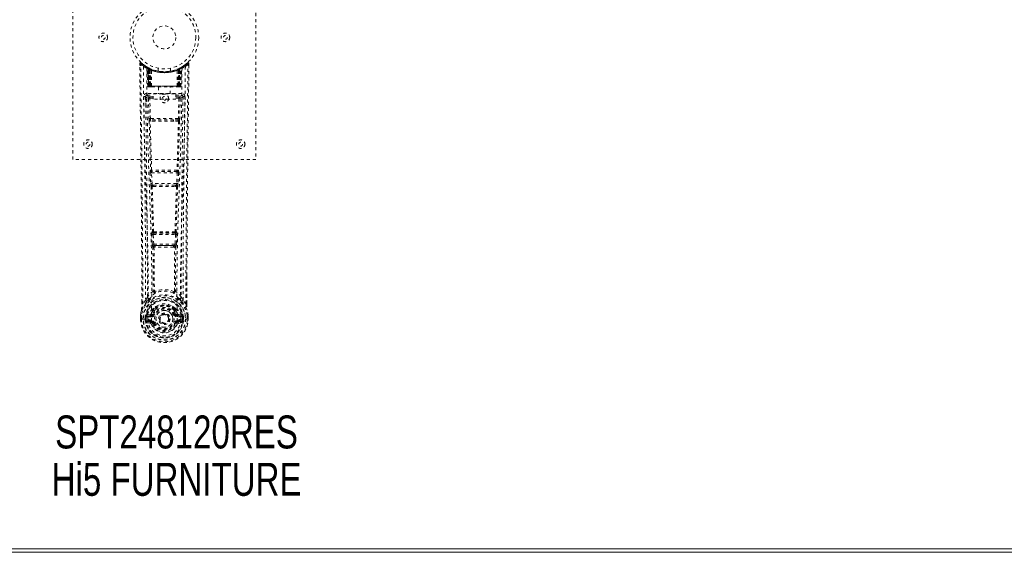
# Model space of a CAD drawing. Header units: inches. Extents: x 5 to 125, y 36 to 84.
# Tile 3 of 6: x 60 to 92, y 36 to 53. Entities that reach past the tile are written whole.
import ezdxf

# ---------------------------------------------------------------- set-up
doc = ezdxf.new("R2010")
doc.units = ezdxf.units.IN
doc.header["$MEASUREMENT"] = 0
doc.linetypes.add('SLD-Dashed', pattern=[0.075, 0.05, -0.025])
doc.linetypes.add('SLD-Solid', pattern=[0])
doc.layers.add('HI5-SYMBOLTEXT', color=5, linetype='SLD-Solid')
doc.styles.add('SLDTEXTSTYLE0', font='TXT', dxfattribs={"width": 0.75})

# ---------------------------------------------------------------- blocks, each defined once
blk = doc.blocks.new('SW_NOTE_0')
at = {"layer": 'HI5-SYMBOLTEXT', "color": 0, "char_height": 1.08, "attachment_point": 1, "style": 'SLDTEXTSTYLE0'}
for s, insert in [('SPT248120RES', (0, 1.392)), ('Hi5 FURNITURE', (-0.115, -0.16))]:
    blk.add_mtext(s, dxfattribs=dict(at, insert=insert))

msp = doc.modelspace()

# ---------------------------------------------------------------- linework, layer by layer
at = {"color": 7, "linetype": 'SLD-Dashed', "lineweight": 0}
for p, q in [((61.914, 48.82), (61.914, 56.82)), ((67.914, 56.82), (67.914, 48.82)), ((64.107, 51.961), (64.108, 51.894)), ((64.137, 51.962), (64.157, 51.984)), ((64.198, 51.948), (64.156, 51.983)), ((65.671, 51.983), (65.629, 51.949)), ((65.72, 51.961), (65.69, 51.962)), ((65.718, 51.898), (65.719, 51.961)), ((65.719, 51.894), (65.72, 51.961)), ((65.719, 51.894), (65.72, 51.961)), ((64.345, 51.846), (64.332, 51.854)), ((64.351, 51.842), (64.338, 51.849)), ((64.36, 51.821), (64.347, 51.829)), ((64.368, 51.224), (64.347, 51.829)), ((64.381, 51.224), (64.36, 51.821)), ((64.399, 51.818), (64.364, 51.836)), ((64.379, 51.814), (64.402, 51.22)), ((64.447, 51.775), (64.379, 51.811)), ((64.399, 51.224), (64.379, 51.811)), ((64.393, 51.82), (64.419, 51.807)), ((64.407, 51.781), (64.419, 51.807)), ((64.407, 51.781), (64.407, 51.224)), ((64.414, 51.777), (64.407, 51.781)), ((64.414, 51.777), (64.426, 51.803)), ((64.414, 51.224), (64.414, 51.777)), ((64.431, 51.801), (64.416, 51.809)), ((64.419, 51.807), (64.426, 51.803)), ((64.42, 51.774), (64.432, 51.8)), ((64.42, 51.224), (64.42, 51.774)), ((64.42, 51.774), (64.427, 51.771)), ((64.427, 51.771), (64.439, 51.797)), ((64.427, 51.771), (64.427, 51.224)), ((64.431, 51.801), (64.431, 51.801)), ((64.438, 51.766), (64.45, 51.792)), ((64.438, 51.766), (64.439, 51.224)), ((64.445, 51.763), (64.438, 51.766)), ((64.445, 51.763), (64.457, 51.789)), ((64.445, 51.224), (64.445, 51.763)), ((64.447, 51.775), (64.448, 51.775)), ((64.467, 51.224), (64.447, 51.775)), ((64.448, 51.775), (64.467, 51.224)), ((64.45, 51.792), (64.457, 51.789)), ((64.498, 51.224), (64.493, 51.745)), ((64.714, 51.809), (64.714, 51.712)), ((65.114, 51.712), (65.114, 51.809)), ((65.33, 51.224), (65.334, 51.745)), ((65.36, 51.224), (65.379, 51.775)), ((65.38, 51.775), (65.361, 51.224)), ((65.371, 51.789), (65.377, 51.792)), ((65.371, 51.789), (65.382, 51.763)), ((65.377, 51.792), (65.389, 51.766)), ((65.379, 51.775), (65.38, 51.775)), ((65.448, 51.811), (65.38, 51.775)), ((65.389, 51.766), (65.382, 51.763)), ((65.382, 51.763), (65.382, 51.224)), ((65.388, 51.797), (65.4, 51.771)), ((65.396, 51.801), (65.389, 51.797)), ((65.389, 51.224), (65.389, 51.766)), ((65.403, 51.804), (65.395, 51.8)), ((65.395, 51.8), (65.407, 51.774)), ((65.397, 51.801), (65.396, 51.801)), ((65.464, 51.836), (65.397, 51.801)), ((65.4, 51.771), (65.407, 51.774)), ((65.4, 51.224), (65.4, 51.771)), ((65.401, 51.803), (65.408, 51.807)), ((65.401, 51.803), (65.413, 51.777)), ((65.407, 51.774), (65.407, 51.224)), ((65.408, 51.807), (65.417, 51.811)), ((65.408, 51.807), (65.421, 51.781)), ((65.421, 51.781), (65.413, 51.777)), ((65.413, 51.777), (65.413, 51.224)), ((65.42, 51.224), (65.421, 51.781)), ((65.425, 51.22), (65.448, 51.814)), ((65.428, 51.224), (65.448, 51.811)), ((65.446, 51.224), (65.467, 51.821)), ((65.459, 51.224), (65.481, 51.829)), ((65.481, 51.829), (65.467, 51.821)), ((65.495, 51.854), (65.482, 51.846)), ((64.346, 50.986), (64.346, 50.926)), ((65.481, 50.986), (64.346, 50.986)), ((64.368, 51.224), (64.381, 51.224)), ((64.407, 51.224), (64.368, 51.224)), ((64.399, 51.224), (64.467, 51.224)), ((64.407, 51.224), (64.414, 51.224)), ((64.407, 51.195), (64.415, 51.195)), ((64.411, 51.195), (64.421, 51.195)), ((65.413, 51.224), (64.414, 51.224)), ((64.427, 51.224), (64.42, 51.224)), ((64.421, 51.195), (64.427, 51.195)), ((64.427, 51.224), (65.4, 51.224)), ((64.429, 51.195), (64.483, 51.195)), ((64.439, 51.224), (64.445, 51.224)), ((64.439, 51.195), (64.445, 51.195)), ((65.382, 51.224), (64.445, 51.224)), ((64.483, 51.195), (64.445, 51.195)), ((64.467, 51.224), (64.498, 51.224)), ((64.467, 51.224), (64.467, 51.224)), ((64.497, 51.195), (64.505, 51.195)), ((64.498, 51.224), (65.33, 51.224)), ((64.505, 51.195), (65.322, 51.195)), ((64.544, 50.792), (64.544, 50.972)), ((64.544, 50.972), (65.294, 50.972)), ((64.719, 51.195), (64.719, 50.972)), ((65.109, 50.972), (65.109, 51.195)), ((65.294, 50.972), (65.294, 50.792)), ((65.322, 51.195), (65.33, 51.195)), ((65.33, 51.224), (65.36, 51.224)), ((65.344, 51.195), (65.398, 51.195)), ((65.382, 51.195), (65.344, 51.195)), ((65.361, 51.224), (65.36, 51.224)), ((65.361, 51.224), (65.428, 51.224)), ((65.382, 51.224), (65.389, 51.224)), ((65.382, 51.195), (65.388, 51.195)), ((65.407, 51.224), (65.4, 51.224)), ((65.4, 51.195), (65.406, 51.195)), ((65.406, 51.195), (65.416, 51.195)), ((65.413, 51.224), (65.42, 51.224)), ((65.413, 51.195), (65.42, 51.195)), ((65.459, 51.224), (65.42, 51.224)), ((65.446, 51.224), (65.459, 51.224)), ((65.481, 50.926), (65.481, 50.986)), ((64.302, 50.888), (64.301, 50.88)), ((64.301, 50.877), (64.305, 50.59)), ((64.346, 50.926), (64.544, 50.926)), ((64.395, 50.823), (64.41, 50.161)), ((64.44, 50.868), (64.44, 50.824)), ((64.544, 50.868), (64.44, 50.868)), ((64.455, 50.163), (64.44, 50.824)), ((64.544, 50.824), (64.44, 50.824)), ((65.294, 50.792), (64.544, 50.792)), ((65.294, 50.926), (65.481, 50.926)), ((65.388, 50.868), (65.294, 50.868)), ((65.388, 50.824), (65.294, 50.824)), ((65.388, 50.824), (65.372, 50.163)), ((65.388, 50.868), (65.388, 50.824)), ((65.432, 50.823), (65.417, 50.161)), ((65.523, 50.59), (65.526, 50.877)), ((65.526, 50.88), (65.525, 50.888)), ((64.609, 50.071), (64.452, 50.077)), ((65.372, 50.163), (64.455, 50.163)), ((64.616, 50.119), (64.463, 50.122)), ((65.211, 50.119), (64.616, 50.119)), ((65.364, 50.122), (65.211, 50.119)), ((65.375, 50.077), (65.218, 50.071)), ((67.914, 48.82), (61.914, 48.82)), ((64.448, 48.378), (64.466, 48.025)), ((64.463, 48.471), (64.455, 48.468)), ((64.493, 48.38), (65.334, 48.38)), ((64.51, 48.027), (64.493, 48.38)), ((64.499, 48.425), (64.508, 48.428)), ((65.328, 48.425), (64.499, 48.425)), ((65.334, 48.38), (65.317, 48.027)), ((65.32, 48.428), (65.328, 48.425)), ((65.379, 48.378), (65.362, 48.025)), ((65.372, 48.468), (65.364, 48.471)), ((65.317, 48.027), (64.51, 48.027)), ((64.515, 47.931), (64.548, 47.931)), ((64.557, 47.982), (64.525, 47.983)), ((64.557, 47.982), (65.27, 47.982)), ((65.27, 47.982), (65.302, 47.983)), ((65.28, 47.931), (65.312, 47.931)), ((64.527, 46.454), (64.513, 46.45)), ((65.3, 46.454), (65.315, 46.45)), ((64.503, 46.36), (64.52, 46.043)), ((64.548, 46.362), (65.28, 46.362)), ((64.564, 46.045), (64.548, 46.362)), ((64.557, 46.407), (64.571, 46.412)), ((65.27, 46.407), (64.557, 46.407)), ((65.256, 46.412), (65.27, 46.407)), ((65.28, 46.362), (65.263, 46.045)), ((65.324, 46.36), (65.307, 46.043)), ((65.263, 46.045), (64.564, 46.045)), ((64.574, 45.947), (64.614, 45.946)), ((64.622, 46), (64.583, 46)), ((64.622, 46), (65.205, 46)), ((65.244, 46), (65.205, 46)), ((65.213, 45.946), (65.253, 45.947)), ((65.65, 45.012), (65.65, 44.088)), ((65.651, 44.087), (65.654, 45.012)), ((64.586, 44.507), (64.586, 44.507)), ((65.241, 44.507), (65.241, 44.507)), ((64.302, 44.204), (64.206, 44.089)), ((65.621, 44.089), (65.525, 44.204)), ((64.176, 44.087), (64.176, 44.141)), ((64.178, 44.141), (64.178, 44.088)), ((64.546, 43.902), (64.545, 43.884)), ((64.553, 43.931), (64.565, 43.948)), ((64.569, 43.897), (64.569, 43.878)), ((65.259, 43.878), (65.258, 43.897)), ((65.263, 43.948), (65.274, 43.931)), ((65.282, 43.902), (65.282, 43.884)), ((64.134, 43.707), (64.134, 43.703)), ((64.134, 43.586), (64.134, 43.703)), ((64.134, 43.586), (64.138, 43.586)), ((64.135, 43.703), (64.135, 43.586)), ((64.138, 43.586), (64.191, 43.587)), ((64.164, 43.703), (64.164, 43.589)), ((64.191, 43.587), (64.214, 43.587)), ((64.214, 43.587), (64.372, 43.587)), ((64.285, 43.66), (64.285, 43.66)), ((64.285, 43.589), (64.285, 43.66)), ((64.285, 43.589), (64.285, 43.589)), ((64.315, 43.659), (64.32, 43.678)), ((64.315, 43.659), (64.315, 43.589)), ((64.32, 43.589), (64.315, 43.589)), ((64.32, 43.678), (64.32, 43.668)), ((64.32, 43.668), (64.32, 43.589)), ((64.33, 43.709), (64.327, 43.704)), ((64.33, 43.709), (64.341, 43.72)), ((64.456, 43.741), (64.341, 43.72)), ((64.341, 43.72), (64.341, 43.72)), ((64.341, 43.72), (64.341, 43.72)), ((64.355, 43.687), (64.485, 43.712)), ((64.355, 43.687), (64.355, 43.657)), ((64.485, 43.687), (64.355, 43.687)), ((64.485, 43.657), (64.355, 43.657)), ((64.368, 43.535), (64.368, 43.505)), ((64.368, 43.535), (64.485, 43.535)), ((64.485, 43.712), (64.485, 43.687)), ((64.485, 43.657), (64.485, 43.687)), ((64.485, 43.535), (64.485, 43.505)), ((64.49, 43.549), (64.49, 43.552)), ((64.54, 43.753), (64.567, 43.742)), ((64.757, 43.596), (64.758, 43.612)), ((64.757, 43.588), (64.757, 43.596)), ((65.26, 43.742), (65.287, 43.753)), ((65.337, 43.552), (65.337, 43.549)), ((65.342, 43.712), (65.472, 43.687)), ((65.342, 43.712), (65.342, 43.687)), ((65.472, 43.687), (65.342, 43.687)), ((65.342, 43.657), (65.342, 43.687)), ((65.472, 43.657), (65.342, 43.657)), ((65.342, 43.535), (65.342, 43.505)), ((65.342, 43.535), (65.459, 43.535)), ((65.486, 43.72), (65.372, 43.741)), ((65.455, 43.587), (65.613, 43.587)), ((65.459, 43.505), (65.459, 43.535)), ((65.472, 43.657), (65.472, 43.687)), ((65.486, 43.72), (65.497, 43.709)), ((65.497, 43.709), (65.497, 43.71)), ((65.497, 43.709), (65.497, 43.709)), ((65.501, 43.704), (65.497, 43.709)), ((65.507, 43.678), (65.507, 43.668)), ((65.512, 43.659), (65.507, 43.678)), ((65.507, 43.668), (65.507, 43.589)), ((65.507, 43.589), (65.512, 43.589)), ((65.512, 43.589), (65.513, 43.659)), ((65.542, 43.66), (65.513, 43.659)), ((65.542, 43.66), (65.542, 43.589)), ((65.542, 43.66), (65.542, 43.66)), ((65.613, 43.587), (65.636, 43.587)), ((65.636, 43.587), (65.689, 43.586)), ((65.664, 43.589), (65.664, 43.703)), ((65.689, 43.586), (65.693, 43.586)), ((65.692, 43.586), (65.692, 43.703)), ((65.693, 43.703), (65.693, 43.707)), ((65.693, 43.586), (65.693, 43.703)), ((64.338, 43.469), (64.457, 43.445)), ((64.485, 43.485), (64.368, 43.505)), ((64.368, 43.505), (64.485, 43.505)), ((64.485, 43.485), (64.485, 43.505)), ((64.545, 43.441), (64.541, 43.449)), ((64.567, 43.45), (64.545, 43.441)), ((65.283, 43.441), (65.26, 43.45)), ((65.283, 43.441), (65.337, 43.418)), ((65.459, 43.505), (65.342, 43.485)), ((65.342, 43.485), (65.342, 43.505)), ((65.342, 43.505), (65.459, 43.505)), ((65.37, 43.445), (65.489, 43.469))]:
    msp.add_line(p, q, dxfattribs=at)
at = {"color": 7, "linetype": 'SLD-Solid', "lineweight": 15}
for p, q in [((5.164, 35.945), (124.664, 35.945)), ((5.282, 36.063), (124.546, 36.063)), ((5.282, 36.063), (124.546, 36.063))]:
    msp.add_line(p, q, dxfattribs=at)
at = {"color": 7, "linetype": 'SLD-Dashed', "lineweight": 0, "flags": 128}
for points in [[(64.155, 51.981), (64.148, 51.985), (64.14, 51.988), (64.132, 51.988), (64.124, 51.987), (64.117, 51.983), (64.112, 51.978), (64.109, 51.971), (64.107, 51.964)], [(64.107, 51.961), (64.108, 51.961), (64.109, 51.961), (64.116, 51.962), (64.126, 51.961), (64.131, 51.961), (64.137, 51.962)], [(64.176, 44.141), (64.168, 46.711), (64.141, 49.336), (64.107, 51.961)], [(64.206, 44.089), (64.204, 45.553), (64.196, 47.026), (64.181, 48.474), (64.178, 48.721), (64.175, 48.979), (64.172, 49.194), (64.17, 49.423), (64.166, 49.674), (64.163, 49.945), (64.16, 50.163), (64.157, 50.425), (64.153, 50.749), (64.15, 50.96), (64.147, 51.218), (64.143, 51.48), (64.14, 51.728), (64.137, 51.962)], [(65.621, 44.089), (65.623, 45.555), (65.632, 47.027), (65.646, 48.474), (65.649, 48.695), (65.652, 48.925), (65.654, 49.128), (65.656, 49.327), (65.659, 49.542), (65.661, 49.692), (65.663, 49.849), (65.665, 50.005), (65.667, 50.123), (65.668, 50.263), (65.671, 50.425), (65.675, 50.757), (65.677, 50.962), (65.681, 51.216), (65.684, 51.478), (65.687, 51.726), (65.69, 51.962)], [(65.67, 51.984), (65.637, 51.955), (65.629, 51.949)], [(65.717, 51.961), (65.715, 51.969), (65.712, 51.976), (65.707, 51.983), (65.701, 51.988), (65.693, 51.991), (65.686, 51.991), (65.679, 51.989), (65.672, 51.985)], [(64.226, 51.868), (64.233, 50.821), (64.253, 49.776), (64.282, 48.734), (64.317, 47.696), (64.351, 46.662), (64.377, 45.632), (64.385, 44.607), (64.373, 43.587)], [(64.363, 51.837), (64.323, 51.86), (64.274, 51.892)], [(64.335, 51.812), (64.344, 50.767), (64.365, 49.724), (64.397, 48.685), (64.434, 47.649), (64.471, 46.618), (64.497, 45.591), (64.505, 44.569), (64.49, 43.552)], [(64.34, 51.847), (64.347, 51.836), (64.351, 51.822)], [(64.378, 51.818), (64.379, 51.812), (64.379, 51.81)], [(65.111, 51.712), (65.112, 51.713), (65.095, 51.71), (65.057, 51.704), (65.002, 51.698), (64.938, 51.695), (64.914, 51.695)], [(65.492, 51.812), (65.484, 50.767), (65.462, 49.725), (65.431, 48.685), (65.393, 47.649), (65.357, 46.618), (65.331, 45.591), (65.323, 44.569), (65.337, 43.552)], [(65.601, 51.868), (65.594, 50.821), (65.575, 49.776), (65.545, 48.734), (65.51, 47.696), (65.476, 46.662), (65.451, 45.632), (65.442, 44.607), (65.455, 43.587)], [(65.553, 51.892), (65.504, 51.86), (65.46, 51.834)], [(65.654, 45.012), (65.659, 46.711), (65.687, 49.336), (65.719, 51.894)], [(64.381, 51.224), (64.385, 51.224), (64.393, 51.224), (64.406, 51.224), (64.42, 51.224)], [(64.439, 51.224), (64.431, 51.224), (64.423, 51.224), (64.416, 51.224), (64.41, 51.224), (64.405, 51.224), (64.402, 51.224), (64.4, 51.224), (64.399, 51.224)], [(64.399, 51.224), (64.4, 51.217), (64.401, 51.215)], [(64.429, 51.195), (64.429, 51.195), (64.431, 51.195)], [(65.428, 51.224), (65.428, 51.224), (65.426, 51.224), (65.422, 51.224), (65.417, 51.224), (65.411, 51.224), (65.404, 51.224), (65.397, 51.224), (65.389, 51.224)], [(65.407, 51.224), (65.422, 51.224), (65.434, 51.224), (65.443, 51.224), (65.446, 51.224)], [(64.241, 50.88), (64.243, 50.744), (64.245, 50.572), (64.248, 50.363), (64.251, 50.118), (64.254, 49.869), (64.257, 49.649), (64.259, 49.495), (64.261, 49.358), (64.263, 49.236), (64.265, 49.081), (64.267, 48.918), (64.269, 48.762), (64.278, 47.948), (64.287, 47.13), (64.295, 46.157), (64.3, 45.168), (64.302, 44.204)], [(64.301, 50.88), (64.325, 50.851), (64.395, 50.823)], [(64.44, 50.868), (64.37, 50.897), (64.346, 50.926)], [(64.44, 50.824), (64.424, 50.823), (64.41, 50.823), (64.4, 50.823), (64.395, 50.823)], [(65.481, 50.926), (65.457, 50.897), (65.388, 50.868)], [(65.432, 50.823), (65.428, 50.823), (65.418, 50.823), (65.404, 50.823), (65.388, 50.824)], [(65.432, 50.823), (65.502, 50.851), (65.526, 50.88)], [(65.525, 44.204), (65.526, 44.725), (65.527, 45.257), (65.53, 45.803), (65.533, 46.318), (65.538, 46.848), (65.543, 47.4), (65.548, 47.889), (65.551, 48.146), (65.554, 48.419), (65.558, 48.707), (65.562, 49.012), (65.565, 49.287), (65.569, 49.528), (65.571, 49.719), (65.574, 49.933), (65.577, 50.175), (65.58, 50.4), (65.583, 50.593), (65.585, 50.752), (65.586, 50.88)], [(64.455, 50.163), (64.44, 50.162), (64.425, 50.162), (64.415, 50.161), (64.41, 50.161)], [(64.419, 50.079), (64.439, 49.274), (64.463, 48.471)], [(64.497, 48.467), (64.472, 49.271), (64.452, 50.077)], [(65.218, 50.071), (64.914, 50.071), (64.609, 50.071)], [(65.211, 50.119), (64.914, 50.119), (64.616, 50.119)], [(65.375, 50.077), (65.355, 49.271), (65.33, 48.467)], [(65.408, 50.079), (65.389, 49.274), (65.364, 48.471)], [(65.417, 50.161), (65.412, 50.161), (65.402, 50.162), (65.387, 50.162), (65.372, 50.163)], [(64.493, 48.38), (64.478, 48.379), (64.463, 48.378), (64.453, 48.378), (64.448, 48.378)], [(65.379, 48.378), (65.374, 48.378), (65.364, 48.378), (65.349, 48.379), (65.334, 48.38)], [(64.51, 48.027), (64.495, 48.026), (64.48, 48.026), (64.47, 48.025), (64.466, 48.025)], [(64.466, 48.025), (64.468, 47.993), (64.468, 47.991)], [(64.481, 47.936), (64.505, 47.194), (64.527, 46.454)], [(64.563, 46.448), (64.54, 47.189), (64.515, 47.931)], [(65.312, 47.931), (65.287, 47.189), (65.265, 46.448)], [(65.347, 47.936), (65.322, 47.194), (65.3, 46.454)], [(65.362, 48.025), (65.357, 48.025), (65.347, 48.026), (65.332, 48.026), (65.317, 48.027)], [(65.362, 48.025), (65.359, 47.993), (65.359, 47.991)], [(64.548, 46.362), (64.533, 46.361), (64.519, 46.361), (64.508, 46.36), (64.503, 46.36)], [(64.548, 46.362), (64.547, 46.371), (64.547, 46.379), (64.548, 46.387), (64.549, 46.393), (64.552, 46.403), (64.557, 46.407)], [(65.27, 46.407), (65.275, 46.403), (65.279, 46.393), (65.28, 46.387), (65.28, 46.379), (65.28, 46.371), (65.28, 46.362)], [(65.324, 46.36), (65.319, 46.36), (65.308, 46.361), (65.294, 46.361), (65.28, 46.362)], [(64.564, 46.045), (64.549, 46.044), (64.535, 46.043), (64.525, 46.043), (64.52, 46.043)], [(64.539, 45.953), (64.549, 45.233), (64.55, 44.514)], [(64.574, 45.947), (64.585, 45.226), (64.586, 44.507)], [(65.213, 45.946), (64.914, 45.945), (64.614, 45.946)], [(65.205, 46), (64.914, 45.999), (64.622, 46)], [(65.241, 44.507), (65.242, 45.226), (65.253, 45.947)], [(65.244, 46), (65.246, 46.001), (65.247, 46.002), (65.25, 46.005), (65.256, 46.015), (65.26, 46.029), (65.263, 46.045)], [(65.307, 46.043), (65.302, 46.043), (65.292, 46.043), (65.278, 46.044), (65.263, 46.045)], [(65.289, 45.953), (65.278, 45.233), (65.277, 44.514)], [(64.548, 44.506), (64.448, 44.418), (64.361, 44.317)], [(64.548, 44.506), (64.55, 44.496), (64.555, 44.487), (64.561, 44.481), (64.568, 44.477), (64.576, 44.477), (64.584, 44.48), (64.591, 44.487), (64.596, 44.495)], [(65.231, 44.495), (65.236, 44.487), (65.243, 44.48), (65.251, 44.477), (65.259, 44.477), (65.267, 44.481), (65.273, 44.487), (65.277, 44.496), (65.279, 44.506)], [(65.466, 44.317), (65.38, 44.418), (65.279, 44.506)], [(64.454, 44.269), (64.449, 44.262), (64.44, 44.253)], [(65.388, 44.253), (65.378, 44.262), (65.373, 44.269)], [(64.165, 43.887), (64.148, 43.807), (64.134, 43.707)], [(64.134, 43.703), (64.147, 43.8), (64.163, 43.876)], [(64.165, 43.887), (64.163, 43.882), (64.163, 43.876)], [(64.344, 44.165), (64.244, 44.041), (64.165, 43.887)], [(64.206, 44.089), (64.2, 44.089), (64.194, 44.089), (64.188, 44.089), (64.183, 44.089), (64.179, 44.088), (64.177, 44.088), (64.176, 44.088), (64.176, 44.087)], [(64.545, 43.884), (64.513, 43.831), (64.483, 43.764)], [(64.597, 43.866), (64.567, 43.816), (64.54, 43.753)], [(64.696, 44.036), (64.639, 44.006), (64.565, 43.948)], [(65.263, 43.948), (65.188, 44.006), (65.131, 44.036)], [(65.287, 43.753), (65.26, 43.816), (65.23, 43.866)], [(65.282, 43.884), (65.315, 43.831), (65.344, 43.764)], [(65.483, 44.165), (65.584, 44.041), (65.663, 43.887)], [(65.651, 44.087), (65.651, 44.088), (65.65, 44.088), (65.648, 44.088), (65.644, 44.089), (65.639, 44.089), (65.633, 44.089), (65.627, 44.089), (65.621, 44.089)], [(65.664, 43.876), (65.664, 43.882), (65.663, 43.887)], [(65.693, 43.707), (65.681, 43.797), (65.663, 43.887)], [(65.693, 43.703), (65.68, 43.8), (65.664, 43.876)], [(64.134, 43.707), (64.135, 43.707), (64.137, 43.706), (64.14, 43.706), (64.144, 43.705), (64.148, 43.705), (64.153, 43.704), (64.158, 43.703), (64.164, 43.703)], [(64.134, 43.703), (64.134, 43.703), (64.135, 43.703), (64.137, 43.703), (64.141, 43.703), (64.146, 43.703), (64.151, 43.703), (64.157, 43.703), (64.164, 43.703)], [(64.164, 43.589), (64.157, 43.588), (64.151, 43.588), (64.146, 43.588), (64.141, 43.587), (64.137, 43.587), (64.135, 43.587), (64.134, 43.587), (64.134, 43.586)], [(64.285, 43.66), (64.295, 43.66), (64.305, 43.659), (64.311, 43.659), (64.315, 43.659)], [(64.315, 43.589), (64.311, 43.589), (64.305, 43.589), (64.296, 43.589), (64.285, 43.589)], [(64.315, 43.659), (64.315, 43.659), (64.315, 43.659)], [(64.355, 43.657), (64.337, 43.66), (64.32, 43.668)], [(64.325, 43.517), (64.345, 43.53), (64.368, 43.535)], [(64.483, 43.764), (64.469, 43.747), (64.456, 43.741)], [(65.337, 43.549), (65.331, 43.473), (65.308, 43.398), (65.269, 43.33), (65.215, 43.27), (65.15, 43.221), (65.076, 43.185), (64.996, 43.163), (64.914, 43.156), (64.831, 43.163), (64.751, 43.185), (64.677, 43.221), (64.612, 43.27), (64.558, 43.33), (64.519, 43.398), (64.496, 43.473), (64.49, 43.549)], [(64.595, 43.73), (64.589, 43.732), (64.584, 43.734), (64.58, 43.736), (64.575, 43.738), (64.572, 43.739), (64.569, 43.741), (64.568, 43.741), (64.567, 43.742)], [(64.86, 43.743), (64.902, 43.752), (64.919, 43.752)], [(65.233, 43.73), (65.238, 43.732), (65.243, 43.734), (65.248, 43.736), (65.252, 43.738), (65.255, 43.739), (65.258, 43.741), (65.26, 43.741), (65.26, 43.742)], [(65.344, 43.764), (65.358, 43.747), (65.372, 43.741)], [(65.459, 43.535), (65.482, 43.53), (65.502, 43.517)], [(65.507, 43.668), (65.491, 43.66), (65.472, 43.657)], [(65.512, 43.659), (65.512, 43.659), (65.513, 43.659)], [(65.693, 43.707), (65.692, 43.707), (65.69, 43.706), (65.687, 43.706), (65.684, 43.705), (65.679, 43.705), (65.674, 43.704), (65.669, 43.703), (65.664, 43.703)], [(65.664, 43.703), (65.67, 43.703), (65.676, 43.703), (65.682, 43.703), (65.686, 43.703), (65.69, 43.703), (65.692, 43.703), (65.694, 43.703), (65.693, 43.703)], [(65.693, 43.586), (65.694, 43.586), (65.692, 43.587), (65.69, 43.587), (65.686, 43.587), (65.682, 43.588), (65.676, 43.588), (65.67, 43.588), (65.664, 43.589)], [(64.595, 43.462), (64.589, 43.46), (64.584, 43.458), (64.58, 43.456), (64.575, 43.454), (64.572, 43.453), (64.569, 43.451), (64.568, 43.451), (64.567, 43.45)], [(65.233, 43.462), (65.238, 43.46), (65.243, 43.458), (65.248, 43.456), (65.252, 43.454), (65.255, 43.453), (65.258, 43.451), (65.26, 43.451), (65.26, 43.45)], [(65.292, 43.457), (65.287, 43.449), (65.283, 43.441)], [(65.342, 43.485), (65.305, 43.47), (65.292, 43.457)]]:
    msp.add_lwpolyline(points, dxfattribs=at)
at = {"color": 7, "linetype": 'SLD-Dashed', "lineweight": 0}
for centre, radius in [((64.914, 52.82), 1.125), ((64.914, 52.82), 1.03), ((62.914, 52.82), 0.141), ((62.914, 52.82), 0.0625), ((64.914, 52.82), 0.376), ((66.914, 52.82), 0.141), ((66.914, 52.82), 0.0625), ((64.914, 50.82), 0.141), ((64.914, 50.82), 0.0625), ((62.414, 49.32), 0.141), ((62.414, 49.32), 0.0625), ((67.414, 49.32), 0.141), ((67.414, 49.32), 0.0625), ((64.914, 43.596), 0.7), ((64.914, 43.596), 0.69), ((64.914, 43.596), 0.623), ((64.914, 43.596), 0.32), ((64.914, 43.596), 0.275), ((64.914, 43.596), 0.188), ((64.914, 43.596), 0.156), ((64.914, 43.596), 0.142), ((64.914, 43.596), 0.14), ((64.914, 43.596), 0.138)]:
    msp.add_circle(centre, radius, dxfattribs=at)
for centre, radius, start, end in [((64.137, 51.962), 0.03, 47.8628, 180.7204), ((64.916, 52.865), 1.213, 228.1745, 235.3216), ((64.914, 52.82), 1.158, 227.8706, 312.1289), ((64.911, 52.817), 1.124, 227.9083, 235.3621), ((64.918, 52.814), 1.12, 304.6284, 312.0873), ((64.914, 52.862), 1.208, 304.6683, 311.8409), ((65.69, 51.962), 0.03, 359.2807, 132.1361), ((65.62, 51.918), 0.083, 31.8334, 52.6218), ((64.256, 51.868), 0.03, 55.9346, 179.8272), ((64.901, 53.059), 1.369, 240.4497, 245.5702), ((64.914, 52.82), 1.128, 235.3523, 240.4889), ((64.317, 51.828), 0.03, 1.9844, 58.9532), ((64.91, 52.814), 1.12, 238.955, 239.8431), ((64.297, 51.792), 0.0714, 31.6402, 58.9256), ((64.376, 51.8), 0.0429, 114.1652, 163.0254), ((64.914, 52.852), 1.19, 240.8884, 299.1116), ((64.33, 51.82), 0.0299, 1.9053, 59.7251), ((64.913, 52.819), 1.127, 239.7371, 244.7278), ((64.924, 52.841), 1.153, 239.9602, 244.0344), ((64.895, 52.444), 0.824, 228.2691, 233.6278), ((64.914, 52.82), 1.127, 240.4889, 299.5111), ((64.892, 52.436), 0.813, 229.1458, 234.4952), ((64.349, 51.81), 0.03, 16.8929, 61.2692), ((64.349, 51.81), 0.0299, 1.8061, 60.7706), ((64.914, 52.82), 1.128, 240.8047, 245.735), ((64.894, 52.433), 0.808, 230.3905, 235.6769), ((64.914, 52.819), 1.155, 244.3785, 295.6215), ((64.914, 52.819), 1.155, 245.0796, 294.9204), ((64.419, 51.774), 0.0297, 1.4796, 64.569), ((64.418, 51.774), 0.0297, 1.4787, 64.5213), ((64.914, 52.819), 1.155, 246.0604, 293.9396), ((64.869, 52.37), 0.729, 234.7828, 238.9992), ((64.464, 51.763), 0.0345, 328.9826, 15.1451), ((64.914, 52.783), 1.12, 247.9469, 292.0531), ((65.364, 51.763), 0.0345, 164.8527, 211.0171), ((64.958, 52.371), 0.729, 301.0014, 305.2166), ((64.914, 52.82), 1.128, 294.2647, 299.1956), ((65.409, 51.774), 0.0297, 115.4299, 178.5215), ((65.41, 51.774), 0.0297, 115.479, 178.5213), ((64.934, 52.433), 0.807, 304.3219, 309.6106), ((64.938, 52.433), 0.809, 305.4905, 310.8685), ((65.464, 51.678), 0.138, 89.4171, 113.4593), ((64.932, 52.444), 0.824, 306.3716, 311.7316), ((65.478, 51.81), 0.0299, 119.2295, 178.1938), ((65.476, 51.812), 0.0273, 117.6544, 182.2991), ((64.929, 52.793), 1.096, 298.6314, 300.2672), ((65.497, 51.82), 0.0299, 120.2747, 178.0948), ((64.914, 52.82), 1.128, 299.511, 304.6479), ((65.451, 51.8), 0.0429, 16.9743, 65.8341), ((65.511, 51.828), 0.03, 121.0468, 178.0156), ((64.926, 53.059), 1.369, 294.4298, 299.5503), ((65.571, 51.868), 0.03, 0.1684, 124.0698), ((64.346, 50.881), 0.105, 90.0047, 180.7372), ((64.398, 51.225), 0.03, 181.9958, 269.9947), ((64.429, 51.268), 0.0742, 215.9473, 253.2621), ((64.411, 51.225), 0.03, 181.9692, 269.9704), ((64.425, 51.363), 0.166, 259.5967, 268.3455), ((64.429, 51.225), 0.03, 181.9326, 269.9369), ((64.827, 51.217), 0.413, 179.0138, 183.0339), ((65.007, 51.218), 0.587, 179.3948, 182.0327), ((64.853, 51.217), 0.426, 179.0454, 182.9375), ((64.883, 51.217), 0.445, 179.089, 182.8208), ((64.891, 51.217), 0.446, 179.0885, 182.8054), ((64.497, 51.225), 0.0299, 181.7974, 269.8127), ((64.496, 51.225), 0.0299, 181.7975, 269.8127), ((64.532, 51.217), 0.0354, 169.2797, 219.1972), ((65.293, 51.218), 0.0369, 321.8579, 9.665), ((65.33, 51.225), 0.0299, 270.1873, 358.2026), ((65.331, 51.225), 0.0299, 270.1873, 358.2026), ((64.938, 51.217), 0.445, 357.179, 0.9113), ((64.944, 51.217), 0.445, 357.1792, 0.911), ((65.393, 51.23), 0.0356, 262.0667, 350.2939), ((65.398, 51.225), 0.03, 270.0631, 358.0674), ((64.974, 51.217), 0.426, 357.0625, 0.9546), ((64.821, 51.218), 0.587, 357.967, 0.6055), ((65.402, 51.36), 0.163, 271.6995, 280.6282), ((65.001, 51.217), 0.413, 356.9658, 0.9865), ((65.416, 51.225), 0.03, 270.0296, 358.0309), ((65.399, 51.268), 0.0742, 286.7377, 324.0528), ((65.429, 51.225), 0.03, 270.0053, 358.0042), ((65.481, 50.881), 0.105, 359.2628, 89.9953), ((64.277, 49.277), 1.603, 89.1359, 91.2809), ((-435.174, 42.999), 499.537, 0.15119, 0.90393), ((64.344, 50.883), 0.0423, 88.0391, 173.4311), ((64.44, 50.823), 0.0451, 90.4311, 180.9008), ((65.387, 50.823), 0.0451, 359.0378, 89.5678), ((565.004, 42.999), 499.54, 179.09607, 179.8488), ((65.483, 50.883), 0.0423, 6.5688, 91.9609), ((65.551, 49.277), 1.603, 88.7191, 90.8641), ((64.812, 50.162), 0.401, 180.0756, 191.8391), ((64.465, 50.076), 0.0456, 91.7542, 175.8268), ((64.445, 50.218), 0.141, 259.474, 273.0496), ((64.562, 50.074), 0.109, 154.211, 178.3451), ((64.56, 50.162), 0.105, 179.6325, 202.472), ((64.697, 50.083), 0.0889, 155.6051, 187.636), ((65.13, 50.083), 0.0889, 352.3655, 24.3941), ((65.267, 50.162), 0.105, 337.528, 0.3675), ((65.264, 50.074), 0.111, 1.7841, 25.6603), ((65.363, 50.076), 0.0456, 4.174, 88.2463), ((65.383, 50.216), 0.139, 266.8535, 280.6229), ((65.015, 50.162), 0.401, 348.1482, 359.9218), ((64.655, 48.408), 0.209, 163.5084, 188.4122), ((64.5, 48.47), 0.0451, 182.9195, 269.4057), ((64.508, 48.473), 0.0451, 182.9885, 269.3795), ((64.49, 48.558), 0.091, 253.0049, 274.8376), ((64.547, 48.395), 0.0564, 148.2421, 195.7327), ((64.914, 11.832), 36.637, 89.3487, 90.6512), ((64.552, 48.461), 0.055, 173.162, 216.3312), ((64.914, 15.616), 32.814, 89.2909, 90.7091), ((65.319, 48.473), 0.0451, 270.6202, 357.0117), ((65.276, 48.461), 0.0546, 323.5201, 6.9867), ((65.327, 48.47), 0.0451, 270.5943, 357.0805), ((65.28, 48.395), 0.0564, 344.2673, 31.7579), ((65.338, 48.558), 0.0908, 265.1458, 287.0254), ((65.172, 48.408), 0.209, 351.5837, 16.4949), ((64.604, 47.992), 0.136, 180.7169, 204.7117), ((64.526, 47.937), 0.0456, 91.2532, 181.8249), ((64.508, 48.015), 0.0837, 251.1195, 275.2101), ((64.578, 48.025), 0.068, 178.3624, 218.9055), ((64.601, 47.941), 0.0867, 151.6255, 186.5728), ((64.628, 47.943), 0.0814, 151.3097, 188.7535), ((64.914, 80.711), 32.782, 269.3605, 270.6395), ((64.914, 81.336), 33.356, 269.387, 270.613), ((65.199, 47.943), 0.0814, 351.2462, 28.6898), ((65.249, 48.025), 0.068, 321.1054, 1.6326), ((65.302, 47.94), 0.0424, 40.4521, 90.412), ((65.226, 47.941), 0.0869, 353.4623, 28.3393), ((65.319, 48.015), 0.0843, 264.8726, 288.7952), ((65.302, 47.937), 0.0448, 357.938, 42.9029), ((65.223, 47.992), 0.136, 335.3353, 359.2482), ((64.664, 46.389), 0.163, 158.1267, 190.2203), ((64.558, 46.452), 0.0451, 183.2267, 269.1399), ((64.572, 46.457), 0.0451, 183.3931, 269.1024), ((64.556, 46.523), 0.075, 247.0717, 274.893), ((64.62, 46.443), 0.0578, 174.2259, 212.344), ((64.914, 9.076), 37.374, 89.4617, 90.5382), ((65.255, 46.457), 0.0451, 270.8982, 356.6064), ((65.208, 46.443), 0.0574, 327.5046, 5.9254), ((65.271, 46.523), 0.0749, 265.096, 292.9469), ((65.27, 46.452), 0.0451, 270.86, 356.7734), ((65.163, 46.389), 0.163, 349.7778, 21.8743), ((64.914, 13.829), 32.585, 89.3979, 90.6021), ((64.7, 46.034), 0.181, 177.2184, 206.4668), ((64.584, 45.955), 0.0457, 91.8538, 181.7287), ((64.569, 46.02), 0.073, 245.7482, 274.5947), ((64.622, 46.043), 0.0575, 177.823, 227.5883), ((64.677, 45.958), 0.104, 155.9689, 186.1389), ((64.714, 45.96), 0.101, 156.5261, 187.7656), ((65.113, 45.96), 0.101, 352.2343, 23.4741), ((65.243, 45.955), 0.0457, 358.2718, 88.1458), ((65.15, 45.958), 0.104, 353.8611, 24.0312), ((65.259, 46.02), 0.0735, 265.5161, 294.1454), ((65.127, 46.034), 0.181, 333.5359, 2.7746), ((64.537, 44.513), 0.0133, 326.0948, 3.2875), ((64.609, 44.51), 0.0608, 184.0443, 286.2257), ((64.583, 44.577), 0.0709, 242.7172, 272.7132), ((64.599, 44.508), 0.0128, 186.6351, 257.6725), ((64.914, 43.583), 0.966, 70.8189, 109.1817), ((64.914, 43.658), 0.844, 70.0605, 109.9395), ((65.219, 44.51), 0.0608, 253.7743, 355.9557), ((65.228, 44.508), 0.0128, 282.3361, 353.3674), ((65.244, 44.577), 0.0708, 267.2824, 297.2832), ((65.29, 44.513), 0.0133, 176.7976, 213.9449), ((64.914, 43.596), 0.787, 8.0937, 171.9063), ((64.914, 43.596), 0.758, 8.0936, 171.9064), ((64.914, 43.596), 0.632, 5.8273, 174.1727), ((59.577, 46.752), 5.368, 331.6682, 333.0304), ((64.635, 44.522), 0.461, 223.6621, 230.826), ((64.914, 43.596), 0.602, 6.0327, 173.9673), ((65.895, 42.587), 2.213, 131.1326, 134.4912), ((64.422, 44.32), 0.0608, 182.5711, 302.0036), ((65.186, 43.757), 0.893, 128.8525, 145.0108), ((64.668, 44.512), 0.0738, 193.2397, 235.0219), ((65.159, 44.512), 0.0738, 304.9779, 346.7603), ((64.641, 43.757), 0.893, 34.989, 51.1475), ((65.405, 44.32), 0.0608, 238.0035, 357.4265), ((63.932, 42.586), 2.213, 45.5088, 48.8673), ((70.25, 46.752), 5.368, 206.9695, 208.3319), ((65.192, 44.523), 0.461, 309.175, 316.3356), ((62.989, 44.058), 1.187, 351.2124, 1.4268), ((60.691, 44.705), 3.568, 346.7476, 350.0567), ((64.778, 43.505), 0.492, 115.7075, 155.4804), ((64.722, 43.498), 0.441, 113.5934, 149.7439), ((64.59, 43.906), 0.0448, 146.225, 184.9327), ((64.575, 43.887), 0.0305, 185.7177, 315.4483), ((64.567, 43.924), 0.0459, 241.1294, 271.6993), ((64.568, 43.942), 0.0459, 241.1867, 271.715), ((64.604, 43.952), 0.0396, 185.1744, 232.8794), ((64.914, 43.596), 0.376, 22.774, 157.226), ((64.914, 43.584), 0.453, 40.4512, 139.5488), ((64.602, 43.895), 0.033, 131.6196, 178.1166), ((64.596, 43.9), 0.0347, 219.3936, 272.7352), ((64.914, 43.556), 0.494, 47.4886, 132.5114), ((64.914, 43.596), 0.346, 22.774, 157.226), ((64.914, 43.603), 0.411, 39.7063, 140.2937), ((64.914, 43.596), 0.275, 82.5718, 262.5718), ((64.914, 43.616), 0.473, 62.614, 117.386), ((64.914, 43.596), 0.275, 262.5717, 82.5719), ((65.252, 43.887), 0.0305, 224.5488, 354.2851), ((65.232, 43.9), 0.0347, 267.265, 320.6062), ((65.223, 43.952), 0.0396, 307.1217, 354.8265), ((65.225, 43.895), 0.033, 1.8834, 48.3803), ((65.26, 43.943), 0.046, 268.2951, 298.8032), ((65.26, 43.924), 0.0459, 268.3008, 298.8706), ((65.044, 43.5), 0.499, 24.8898, 63.9925), ((65.237, 43.906), 0.0448, 355.0831, 33.9453), ((65.106, 43.498), 0.441, 30.2264, 66.4276), ((69.136, 44.705), 3.569, 189.9435, 193.252), ((66.838, 44.058), 1.187, 178.5718, 188.79), ((64.914, 43.596), 0.78, 180, 359.3038), ((64.914, 43.596), 0.78, 180.7166, 359.2834), ((64.914, 43.596), 0.75, 180.5685, 359.4315), ((64.914, 43.596), 0.629, 180.6528, 359.3472), ((64.914, 43.596), 0.599, 180.6527, 359.3473), ((64.435, 43.664), 0.116, 159.6275, 173.1132), ((64.914, 43.596), 0.593, 180.6711, 187.6091), ((64.354, 43.718), 0.0306, 205.4262, 270.9302), ((64.914, 43.581), 0.541, 179.3501, 0.6499), ((64.496, 43.784), 0.233, 238.0393, 268.5924), ((64.485, 43.742), 0.0299, 181.1727, 268.9498), ((64.513, 43.769), 0.031, 190.1765, 328.35), ((64.479, 43.777), 0.0649, 274.9237, 338.6816), ((64.485, 43.776), 0.089, 270, 337.226), ((64.485, 43.776), 0.119, 269.9998, 337.2259), ((64.485, 43.416), 0.119, 22.7741, 90.0002), ((65.342, 43.776), 0.119, 202.774, 270.0002), ((65.342, 43.416), 0.119, 89.9998, 157.226), ((65.342, 43.776), 0.089, 202.774, 270), ((65.314, 43.769), 0.031, 211.5686, 349.9046), ((65.348, 43.777), 0.0649, 201.317, 265.0778), ((65.336, 43.774), 0.221, 270.3101, 302.518), ((65.342, 43.742), 0.0299, 271.1006, 358.7769), ((65.473, 43.718), 0.0306, 269.0699, 334.5738), ((65.421, 43.671), 0.0864, 4.568, 22.6913), ((64.914, 43.596), 0.593, 352.3909, 359.3289), ((65.515, 42.541), 1.048, 88.5369, 90.1565), ((65.664, 43.703), 0.03, 0.0028, 5.051), ((64.53, 43.545), 0.206, 187.6613, 201.657), ((64.367, 43.475), 0.0299, 88.0463, 192.1078), ((64.486, 43.454), 0.0301, 91.4249, 197.6492), ((64.448, 43.401), 0.0454, 22.4874, 78.6885), ((64.485, 43.416), 0.089, 22.774, 90), ((64.479, 43.413), 0.0715, 29.6345, 85.2039), ((63.946, 44.79), 1.476, 291.6217, 293.9252), ((64.914, 43.596), 0.459, 202.774, 337.226), ((64.914, 43.596), 0.4, 202.774, 337.226), ((64.914, 43.596), 0.376, 202.774, 337.226), ((64.914, 43.596), 0.346, 202.774, 337.226), ((65.342, 43.416), 0.089, 90, 157.226), ((65.379, 43.401), 0.0454, 101.2501, 157.574), ((65.342, 43.454), 0.0301, 342.3497, 88.5762), ((65.46, 43.475), 0.0299, 347.8921, 91.9537), ((65.298, 43.545), 0.206, 338.3429, 352.3389)]:
    msp.add_arc(centre, radius, start, end, dxfattribs=at)

# ---------------------------------------------------------------- block references
at = {"layer": 'HI5-SYMBOLTEXT', "color": 5}
msp.add_blockref('SW_NOTE_0', (61.338, 39.037), dxfattribs=at)

doc.saveas('drawing.dxf')
